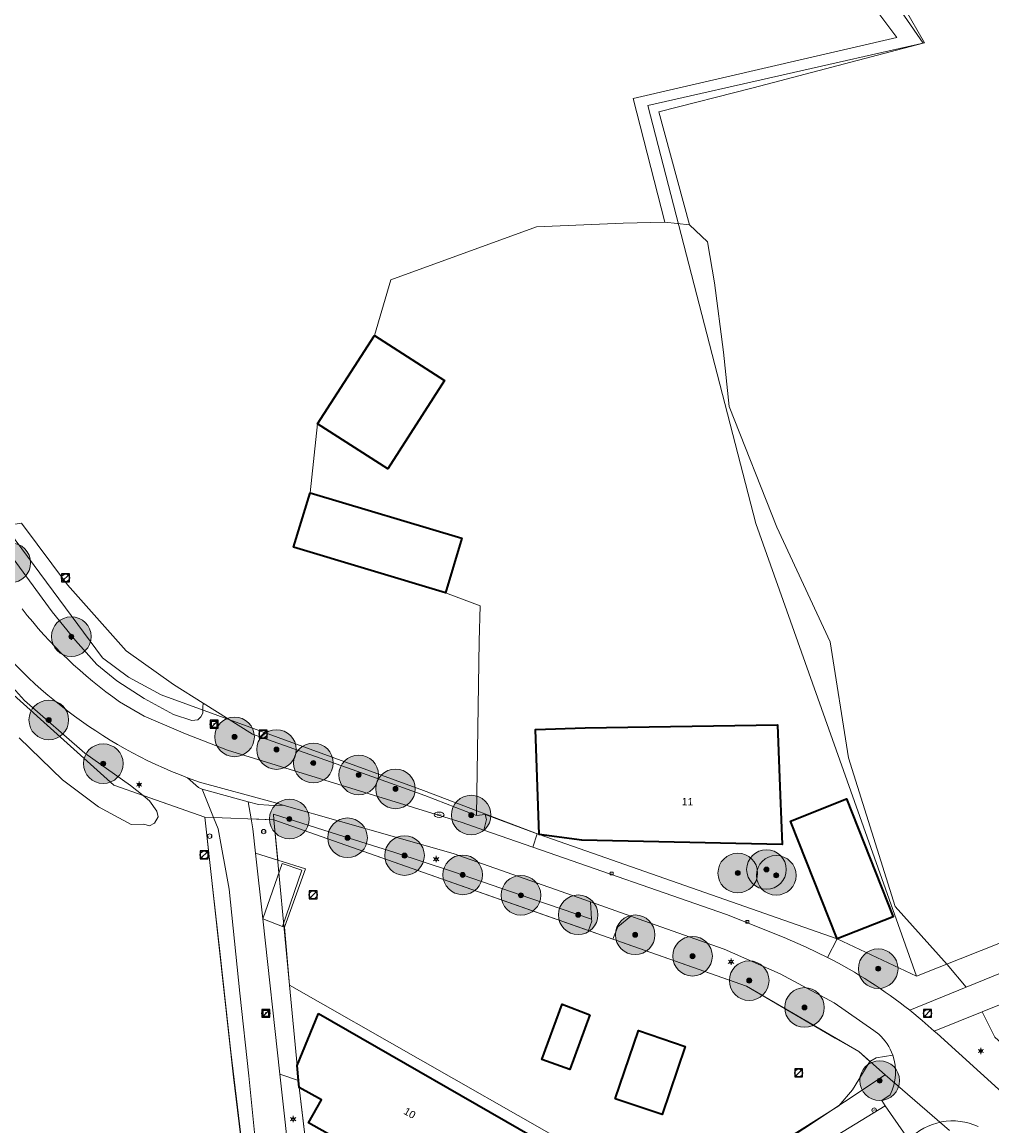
# Model space of a CAD drawing. Header units: metres. Extents: x 163628 to 167676, y 402708 to 405373.
# Tile 85 of 256: x 164840 to 164938, y 403459 to 403570. Entities that reach past the tile are written whole.
import ezdxf
from ezdxf.enums import TextEntityAlignment as Align

# ---------------------------------------------------------------- set-up
doc = ezdxf.new("R2010")
doc.units = ezdxf.units.M
doc.layers.get('0').update_dxf_attribs({"lineweight": 25})
doc.layers.add('X-CA190022.004-UO-ARC_Arcering$0$N-GV-GR-GRAS-A-200 GRASMENGSEL M1', color=62, linetype='Continuous', lineweight=18, transparency=0.5)
for name, color, linetype, lineweight in [('X-CA190022.004-UO-BGT_Ondergrond$0$GE_201_SHDHek_Lijn_GEM', 253, 'X-CA190022.004-UO-BGT_Ondergrond$0$Hekwerk', 9), ('X-CA190022.004-UO-BGT_Ondergrond$0$GE_203_VGOHaag_Lijn_GEM', 253, 'X-CA190022.004-UO-BGT_Ondergrond$0$Heg', 9), ('X-CA190022.004-UO-BGT_Ondergrond$0$GE_314_WGDRijbaanLokaleweg_Vlak_GEM', 253, 'Continuous', 9), ('X-CA190022.004-UO-BGT_Ondergrond$0$GE_316_WGDFietspad_Vlak_GEM', 253, 'Continuous', 9), ('X-CA190022.004-UO-BGT_Ondergrond$0$GE_322_WGDInrit_Vlak_GEM', 253, 'Continuous', 9), ('X-CA190022.004-UO-BGT_Ondergrond$0$GE_363_OWGBerm_openverharding_Vlak_GEM', 253, 'Continuous', 9), ('X-CA190022.004-UO-BGT_Ondergrond$0$GE_364_OWGBerm_halfverhard_Vlak_GEM', 253, 'Continuous', 9), ('X-CA190022.004-UO-BGT_Ondergrond$0$GE_367_OWGBerm_groenvoorziening_grasenk_GEM', 253, 'Continuous', 9), ('X-CA190022.004-UO-BGT_Ondergrond$0$GE_401_OTDErf_Vlak_GEM', 253, 'Continuous', 9), ('X-CA190022.004-UO-BGT_Ondergrond$0$GE_4502_GBKN_Huisnummer_Lijn_GEM', 7, 'Continuous', 9), ('X-CA190022.004-UO-BGT_Ondergrond$0$GE_457_BTDHoutwal_Vlak_GEM', 253, 'Continuous', 9), ('X-CA190022.004-UO-BGT_Ondergrond$0$GE_476_BTDGraslandagrarisch_Vlak_GEM', 253, 'Continuous', 9), ('X-CA190022.004-UO-BGT_Ondergrond$0$GE_477_BTDGroenvoorziening_Vlak_GEM', 253, 'Continuous', 9), ('X-CA190022.004-UO-BGT_Ondergrond$0$GE_491_VGOHaag_Inrichtend_Vlak_GEM', 253, 'Continuous', 9), ('X-CA190022.004-UO-BGT_Ondergrond$0$GE_523_WTDGreppel_drogesloot_Vlak_GEM', 253, 'Continuous', 9), ('X-CA190022.004-UO-BGT_Ondergrond$0$GE_601_PNDgrondvlakpand_Vlak_MV_GEM', 34, 'Continuous', 35), ('X-CA190022.004-UO-BGT_Ondergrond$0$GE_814_BRDVerkeersbord_Punt_GEM', 253, 'Continuous', 9), ('X-CA190022.004-UO-BGT_Ondergrond$0$GE_861_PALLichtmast_Punt_GEM', 253, 'Continuous', 9), ('X-CA190022.004-UO-BGT_Ondergrond$0$GE_882_PutBrandkraan_Punt_GEM', 253, 'Continuous', 9), ('X-CA190022.004-UO-BGT_Ondergrond$0$GE_885_PutInspectieofRioolput_Punt_GEM', 253, 'Continuous', 9), ('X-CA190022.004-UO-BGT_Ondergrond$0$GE_886_PutKolk_Punt_GEM', 253, 'Continuous', 9), ('X-CA190022.004-UO-BGT_Ondergrond$0$N-WE-RI-PUT_INSPECTIE-S', 253, 'Continuous', 9), ('X-CA190022.004-UO-DWM_Beplanting$0$B-WE-GR-BOOM-S AFKOMSTIG UIT BGT', 252, 'Continuous', 0), ('X-CA190022.004-UO-KAD_Percelen$0$B-WE-KG-GRENS_PERCEEL-GV', 150, 'Continuous', 9), ('X-CA190022.004-UO-WHM_Riolering gemeente_NLCS$0$B-WE-RI-PUT-S', 214, 'Continuous', 15)]:
    doc.layers.add(name, color=color, linetype=linetype, lineweight=lineweight)
doc.layers.add('X-CA190022.004-UO-DWM_Beplanting$0$B-WE-GR-BOOM-S AFKOMSTIG UIT BOMENBESTAND GEMEENTE', color=252, linetype='Continuous')
doc.layers.add('X-CA190022.004-UO-DWM_Beplanting$0$N-GV-GR-GRAS-A-200', color=7, linetype='Continuous')
doc.styles.add('X-CA190022.004-UO-BGT_Ondergrond$0$BGT_NAR', font='arial.ttf', dxfattribs={"height": 1})
doc.styles.add('X-CA190022.004-UO-BGT_Ondergrond$0$NLCS-ISO', font='NLCS-ISO.ttf')
doc.linetypes.add('X-CA190022.004-UO-BGT_Ondergrond$0$Heg', pattern='A,5,-1.5,[2,dgnlstyle-meierijstad.shx,S=0.007937,R=45,X=0,Y=0],-1.5', length=8)
doc.linetypes.add('X-CA190022.004-UO-BGT_Ondergrond$0$Hekwerk', pattern='A,5,-1.5,[2,dgnlstyle-Veghel.shx,S=0.007937,R=0,X=0,Y=0],-1.5', length=8)

# ---------------------------------------------------------------- blocks, each defined once
blk = doc.blocks.new('X-CA190022.004-UO-BGT_Ondergrond$0$SRI-KOLK-SO')
at = {"color": 0, "linetype": 'ByBlock', "lineweight": 18}
blk.add_lwpolyline([(-1.125, -1.125), (1.125, -1.125), (1.125, 1.125), (-1.125, 1.125)], close=True, dxfattribs=at)
at = {"color": 0, "linetype": 'ByBlock', "lineweight": 18, "style": 'X-CA190022.004-UO-BGT_Ondergrond$0$NLCS-ISO'}
blk.add_text('k', height=1.5, dxfattribs=at).set_placement((0, 0), align=Align.MIDDLE_CENTER)
blk = doc.blocks.new('X-CA190022.004-UO-BGT_Ondergrond$0$IMGEOKolk')
at = {"xscale": 5, "yscale": 5, "zscale": 5}
blk.add_blockref('X-CA190022.004-UO-BGT_Ondergrond$0$SRI-KOLK-SO', (0, 0), dxfattribs=at)
blk = doc.blocks.new('X-CA190022.004-UO-BGT_Ondergrond$0$SKL-WATER_BRANDKRAAN_BRANDPUT-SO')
at = {"color": 0, "linetype": 'ByBlock', "lineweight": 18}
blk.add_ellipse((0, 0), major_axis=(2.5, 0), ratio=0.54, dxfattribs=at)
at = {"color": 0, "linetype": 'ByBlock', "lineweight": 18, "style": 'X-CA190022.004-UO-BGT_Ondergrond$0$NLCS-ISO'}
blk.add_text('bk', height=1.5, dxfattribs=at).set_placement((0.16, 0), align=Align.MIDDLE_CENTER)
blk = doc.blocks.new('X-CA190022.004-UO-BGT_Ondergrond$0$IMGEOBrandkraanput')
at = {"xscale": 5, "yscale": 5, "zscale": 5}
blk.add_blockref('X-CA190022.004-UO-BGT_Ondergrond$0$SKL-WATER_BRANDKRAAN_BRANDPUT-SO', (0, 0), dxfattribs=at)
blk = doc.blocks.new('X-CA190022.004-UO-BGT_Ondergrond$0$SIE-WEG_PAAL_VERKEERSBORD-SO')
at = {"linetype": 'ByBlock', "lineweight": 18}
blk.add_circle((0, 0), 1.5, dxfattribs=at)
at = {"linetype": 'ByBlock', "lineweight": 18, "style": 'X-CA190022.004-UO-BGT_Ondergrond$0$NLCS-ISO'}
blk.add_text('vb', height=1.5, dxfattribs=at).set_placement((0, 0.13), align=Align.MIDDLE_CENTER)
blk = doc.blocks.new('X-CA190022.004-UO-BGT_Ondergrond$0$IMGEOVerkeersbord')
at = {"xscale": 5, "yscale": 5, "zscale": 5}
blk.add_blockref('X-CA190022.004-UO-BGT_Ondergrond$0$SIE-WEG_PAAL_VERKEERSBORD-SO', (0, 0), dxfattribs=at)
blk = doc.blocks.new('X-CA190022.004-UO-BGT_Ondergrond$0$SRI-PUT_INSPECTIEPUT_RIOOLPUT-SO')
at = {"color": 0, "linetype": 'ByBlock', "lineweight": 18}
blk.add_lwpolyline([(-1.12, -1.12), (1.12, -1.12), (1.12, 1.12), (-1.12, 1.12)], close=True, dxfattribs=at)
at = {"color": 0, "linetype": 'ByBlock', "lineweight": 18, "style": 'X-CA190022.004-UO-BGT_Ondergrond$0$NLCS-ISO'}
blk.add_text('r', height=1.5, dxfattribs=at).set_placement((0, 0.28), align=Align.MIDDLE_CENTER)
blk = doc.blocks.new('X-CA190022.004-UO-BGT_Ondergrond$0$IMGEOInspectierioolput')
at = {"layer": 'X-CA190022.004-UO-BGT_Ondergrond$0$N-WE-RI-PUT_INSPECTIE-S', "xscale": 10, "yscale": 10, "zscale": 10}
blk.add_blockref('X-CA190022.004-UO-BGT_Ondergrond$0$SRI-PUT_INSPECTIEPUT_RIOOLPUT-SO', (0, 0), dxfattribs=at)
blk = doc.blocks.new('X-CA190022.004-UO-BGT_Ondergrond$0$N-SIE-WEG_LICHTMAST-SO')
h = blk.add_hatch(color=256)
h.paths.add_polyline_path([(1.16, 0.5, 0.658505), (-1.16, 0.5)])
h.paths.add_polyline_path([(-1.16, -0.5, 0.658505), (1.16, -0.5)])
at = {"flags": 128}
for points in [[(-2.19, 1.27), (-1.1, 0.63)], [(-1.16, 0.5), (1.16, 0.5)], [(0, 1.27), (0, 2.53)], [(1.1, 0.63), (2.19, 1.27)], [(-2.19, -1.27), (-1.1, -0.63)], [(-1.16, -0.5), (1.16, -0.5)], [(0, -1.27), (0, -2.53)], [(2.19, -1.27), (1.1, -0.63)]]:
    blk.add_lwpolyline(points, dxfattribs=at)
at = {"ltscale": 0.5}
blk.add_circle((0, 0), 1.27, dxfattribs=at)
at = {"style": 'X-CA190022.004-UO-BGT_Ondergrond$0$NLCS-ISO'}
blk.add_attdef('TYPE', text='', height=1.8, dxfattribs=at).set_placement((0, 2.53), align=Align.BOTTOM_CENTER)
blk = doc.blocks.new('X-CA190022.004-UO-BGT_Ondergrond$0$IMGEOLichtmastpaal')
at = {"xscale": 5, "yscale": 5, "zscale": 5}
blk.add_blockref('X-CA190022.004-UO-BGT_Ondergrond$0$N-SIE-WEG_LICHTMAST-SO', (0, 6.4), dxfattribs=at)
blk = doc.blocks.new('X-CA190022.004-UO-WHM_Riolering gemeente_NLCS$0$B-SRI-PUT_BETON-SO')
blk.add_line((-1.41, -1.41), (1.41, 1.41))
at = {"lineweight": -3, "flags": 128}
blk.add_lwpolyline([(2, -2), (2, 2), (-2, 2), (-2, -2)], close=True, dxfattribs=at)
at = {"lineweight": -3}
blk.add_circle((0, 0), 2, dxfattribs=at)
blk = doc.blocks.new('X-CA190022.004-UO-DWM_Beplanting$0$SGR-BOOM_01-SO')
at = {"linetype": 'ByBlock', "lineweight": 18}
h = blk.add_hatch(color=0, dxfattribs=at)
h.dxf.hatch_style = 1
edge = h.paths.add_edge_path()
edge.add_arc((0, 0), 0.25, 0, 360)
at = {"color": 0, "linetype": 'ByBlock', "lineweight": 18}
for radius in [2, 0.25]:
    blk.add_circle((0, 0), radius, dxfattribs=at)
blk = doc.blocks.new('X-CA190022.004-UO-DWM_Beplanting$0$IMGEOBoom')
at = {"transparency": 33554457}
h = blk.add_hatch(color=256, dxfattribs=at)
h.dxf.hatch_style = 1
edge = h.paths.add_edge_path()
edge.add_arc((0, 0), 100, 0, 360)
edge = h.paths.add_edge_path(flags=17)
edge.add_arc((0, 0), 12.5, 0, 360)
h = blk.add_hatch()
h.set_pattern_fill('ANGLE', color=256)
h.set_pattern_definition([(0, (0, 0), (0, 6.985), [5.08, -1.905]), (90, (0, 0), (-6.985, 4e-16), [5.08, -1.905])])
edge = h.paths.add_edge_path(flags=17)
edge.add_arc((0, 0), 12.5, 0, 360)
at = {"layer": 'X-CA190022.004-UO-DWM_Beplanting$0$N-GV-GR-GRAS-A-200'}
h = blk.add_hatch(color=256, dxfattribs=at)
h.dxf.hatch_style = 1
edge = h.paths.add_edge_path(flags=17)
edge.add_arc((0, 0), 12.5, 0, 360)
at = {"xscale": 50, "yscale": 50, "zscale": 50}
blk.add_blockref('X-CA190022.004-UO-DWM_Beplanting$0$SGR-BOOM_01-SO', (0, 0), dxfattribs=at)

msp = doc.modelspace()

# ---------------------------------------------------------------- hatches: boundary and pattern name
at = {"layer": 'X-CA190022.004-UO-ARC_Arcering$0$N-GV-GR-GRAS-A-200 GRASMENGSEL M1'}
h = msp.add_hatch(dxfattribs=at)
h.set_pattern_fill('AGR-GRAS_02-SO', color=256, scale=0.1, pattern_type=2)
h.set_pattern_definition([(0, (0, 0), (1, 1), [0.25, -0.75]), (0, (0.55, 0.6), (1, 1), [0.25, -0.75]), (90, (0.1, 0.35), (-1, 1), [0.25, -0.75]), (90, (0.5, 0.7), (-1, 1), [0.25, -0.75]), (45, (0.2, 0.7), (0, 1), [0.25, -1.164213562]), (135, (0.55, 0), (-1, 0), [0.25, -1.164213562]), (26.5650512, (0.25, 0.3), (1, 4e-10), [0.25, -1.986067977]), (26.5650512, (0.7, 0.8), (1, 4e-10), [0.25, -1.986067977]), (63.43494882, (0.7, 0), (5e-11, 1), [0.25, -1.986067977]), (63.43494882, (0.25, 0.45), (5e-11, 1), [0.25, -1.986067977]), (63.43494882, (0.6, 0.2), (5e-11, 1), [0.25, -1.986067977]), (116.5650512, (0, 0.55), (-4e-10, 1), [0.25, -1.986067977]), (153.43494882, (0.2, 0.15), (-1, 5e-11), [0.25, -1.986067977])])
h.paths.add_polyline_path([(165052.178, 403690.365), (165120.562, 403723.337), (165177.912, 403750.66, -0.0276279), (165180.67, 403751.792), (165185.737, 403753.551), (165185.423, 403754.457), (165180.178, 403753.209, 0.0276279), (165177.266, 403752.014), (165119.914, 403724.69), (165051.526, 403691.716), (164927.835, 403632.076), (164894.694, 403616.096), (164821.894, 403580.995, 0.1361887), (164810.434, 403570.944, -0.0435167), (164808.123, 403568.009), (164809.216, 403566.982, 0.0435167), (164811.688, 403570.122, -0.1361887), (164822.545, 403579.644), (164895.346, 403614.745), (164928.487, 403630.725)])

# ---------------------------------------------------------------- linework, layer by layer
at = {"layer": 'X-CA190022.004-UO-BGT_Ondergrond$0$GE_201_SHDHek_Lijn_GEM'}
for p, q in [((164844.213, 403513.292), (164839.557, 403519.494)), ((164850.127, 403506.624), (164844.213, 403513.292)), ((164854.889, 403503.211), (164850.127, 403506.624)), ((164857.876, 403501.339), (164854.889, 403503.211)), ((164862.867, 403498.211), (164857.876, 403501.339)), ((164862.867, 403498.211), (164875.49, 403493.73)), ((164875.49, 403493.73), (164880.259, 403492.023)), ((164880.259, 403492.023), (164885.472, 403489.976))]:
    msp.add_line(p, q, dxfattribs=at)
at = {"layer": 'X-CA190022.004-UO-BGT_Ondergrond$0$GE_203_VGOHaag_Lijn_GEM'}
for p, q in [((164885.753, 403507.603), (164885.472, 403489.976)), ((164865.033, 403489.542), (164864.977, 403490.129)), ((164864.977, 403490.129), (164871.434, 403488.077)), ((164865.033, 403489.542), (164864.977, 403490.129)), ((164864.977, 403490.129), (164871.434, 403488.077)), ((164871.434, 403488.077), (164877.253, 403486.246)), ((164871.434, 403488.077), (164877.253, 403486.246)), ((164877.253, 403486.246), (164883.051, 403484.338)), ((164877.253, 403486.246), (164883.051, 403484.338)), ((164883.051, 403484.338), (164890.961, 403481.595)), ((164883.051, 403484.338), (164890.961, 403481.595)), ((164890.961, 403481.595), (164897.104, 403479.51)), ((164890.961, 403481.595), (164897.104, 403479.51)), ((164923.442, 403462.283), (164922.05, 403460.69)), ((164922.05, 403460.69), (164901.016, 403447.491))]:
    msp.add_line(p, q, dxfattribs=at)
at = {"layer": 'X-CA190022.004-UO-BGT_Ondergrond$0$GE_314_WGDRijbaanLokaleweg_Vlak_GEM', "flags": 128}
for points in [[(164987.254, 403490.483), (164936.523, 403470.173), (164931.67, 403468.23), (164930.468, 403469.305), (164929.218, 403470.324), (164934.918, 403472.65), (164986.179, 403493.565), (164995.617, 403497.416), (165006.079, 403501.684), (165007.2, 403498.468), (164987.254, 403490.483)], [(164849.45, 403501.48), (164851.936, 403500.024), (164856.119, 403498.253), (164860.35, 403496.6), (164884.04, 403489.29), (164886.233, 403488.525), (164891.154, 403486.808), (164910.72, 403479.98), (164916.523, 403477.659), (164918.743, 403476.711), (164920.915, 403475.659)], [(164857.52, 403493.35), (164864.96, 403491.33), (164866.075, 403491.013), (164864.505, 403491.026), (164863.464, 403491.106), (164862.425, 403491.384), (164857.796, 403492.658), (164857.424, 403492.813), (164856.308, 403493.795), (164857.52, 403493.35)], [(164926.095, 403467.899), (164925.6, 403468.29), (164921.589, 403471.078), (164916.13, 403474), (164910.48, 403476.49), (164901.8, 403479.56), (164901.063, 403479.821), (164896.994, 403481.26), (164883.11, 403486.17), (164866.075, 403491.013), (164864.96, 403491.33), (164857.52, 403493.35), (164856.308, 403493.795)], [(164869.825, 403427.584), (164865.083, 403427.02), (164865.527, 403427.87), (164865.922, 403428.627), (164864.796, 403438.978), (164864.735, 403439.533), (164863.473, 403453.96), (164862.494, 403463.715), (164861.594, 403472.05), (164860.502, 403482.569), (164859.39, 403488.66), (164858.936, 403489.798), (164857.796, 403492.658), (164862.425, 403491.384), (164862.732, 403489.638), (164862.91, 403488.63), (164863.18, 403486.203), (164863.92, 403479.557), (164865.637, 403463.889)], [(164929.218, 403470.324), (164930.468, 403469.305), (164931.67, 403468.23)], [(164931.67, 403468.23), (164931.97, 403467.99), (164949.86, 403451.75), (165026.383, 403378.875), (165023.603, 403375.954), (165021.956, 403377.521), (165016.529, 403382.683), (164996.875, 403401.378), (164990.601, 403407.345), (164974.045, 403423.092), (164968.588, 403428.283), (164945.057, 403450.665), (164941.078, 403454.449), (164940.275, 403455.206), (164937.868, 403457.378), (164937.433, 403457.771)], [(164865.637, 403463.889), (164866.77, 403453.551), (164867.463, 403447.222), (164868.065, 403441.731), (164868.561, 403437.208), (164869.471, 403428.899), (164869.528, 403428.379)], [(164929.125, 403457.253), (164928.581, 403458.021), (164926.723, 403460.667), (164926.398, 403461.23), (164927.236, 403461.79)]]:
    msp.add_lwpolyline(points, dxfattribs=at)
at = {"layer": 'X-CA190022.004-UO-BGT_Ondergrond$0$GE_314_WGDRijbaanLokaleweg_Vlak_GEM'}
for centre, radius, start, end in [((164875.658, 403538.826), 45.624, 217.80859, 234.94013), ((164922.643, 403464.067), 5.157, 19.69376, 47.98893), ((164922.689, 403464.104), 5.102, 333.02754, 19.47692), ((164933.557, 403453.042), 6.114, 65.07045, 136.46584)]:
    msp.add_arc(centre, radius, start, end, dxfattribs=at)
at = {"layer": 'X-CA190022.004-UO-BGT_Ondergrond$0$GE_314_WGDRijbaanLokaleweg_Vlak_GEM', "extrusion": (0, 0, -1)}
for centre, radius, start, end in [((-164873.433, 403538.775), 48.129, 290.84303, 323.88964), ((-164897.396, 403429.927), 51.426, 117.21594, 128.2287)]:
    msp.add_arc(centre, radius, start, end, dxfattribs=at)
at = {"layer": 'X-CA190022.004-UO-BGT_Ondergrond$0$GE_316_WGDFietspad_Vlak_GEM', "flags": 128}
msp.add_lwpolyline([(164893.917, 403440.598), (164903.114, 403446.224), (164926.723, 403460.667), (164928.581, 403458.021)], dxfattribs=at)
at = {"layer": 'X-CA190022.004-UO-BGT_Ondergrond$0$GE_322_WGDInrit_Vlak_GEM', "flags": 128}
for points in [[(164886.356, 403490.097), (164891.617, 403488.132), (164891.154, 403486.808), (164886.233, 403488.525), (164886.482, 403489.587), (164886.356, 403490.097)], [(164865.417, 403485.488), (164868.22, 403484.592), (164866.102, 403478.713), (164865.898, 403478.792), (164867.848, 403484.455), (164865.862, 403485.139), (164863.92, 403479.557), (164863.18, 403486.203), (164865.417, 403485.488)], [(164867.848, 403484.455), (164865.898, 403478.792), (164863.92, 403479.557), (164865.862, 403485.139), (164867.848, 403484.455)], [(164901.063, 403479.821), (164899.744, 403478.738), (164899.256, 403477.5), (164896.779, 403478.393), (164897.115, 403479.326), (164897.104, 403479.51), (164896.994, 403481.26), (164901.063, 403479.821)]]:
    msp.add_lwpolyline(points, dxfattribs=at)
at = {"layer": 'X-CA190022.004-UO-BGT_Ondergrond$0$GE_363_OWGBerm_openverharding_Vlak_GEM', "flags": 128}
for points in [[(164891.81, 403488.06), (164921.88, 403477.54), (164920.915, 403475.659), (164918.743, 403476.711), (164916.523, 403477.659), (164910.72, 403479.98), (164891.154, 403486.808), (164891.617, 403488.132), (164891.81, 403488.06)], [(164867.57, 403462.53), (164868.381, 403455.779), (164867.065, 403453.459), (164866.77, 403453.551), (164865.637, 403463.889), (164867.508, 403463.249), (164867.57, 403462.53)]]:
    msp.add_lwpolyline(points, dxfattribs=at)
at = {"layer": 'X-CA190022.004-UO-BGT_Ondergrond$0$GE_364_OWGBerm_halfverhard_Vlak_GEM', "flags": 128}
for points in [[(164866.075, 403491.013), (164883.11, 403486.17), (164896.994, 403481.26), (164897.104, 403479.51), (164890.961, 403481.595), (164883.051, 403484.338), (164877.253, 403486.246), (164871.434, 403488.077), (164864.977, 403490.129), (164865.033, 403489.542), (164862.732, 403489.638), (164862.425, 403491.384), (164863.464, 403491.106), (164864.505, 403491.026), (164866.075, 403491.013)], [(164865.033, 403489.542), (164865.417, 403485.488), (164863.18, 403486.203), (164862.91, 403488.63), (164862.732, 403489.638), (164865.033, 403489.542)]]:
    msp.add_lwpolyline(points, dxfattribs=at)
at = {"layer": 'X-CA190022.004-UO-BGT_Ondergrond$0$GE_367_OWGBerm_groenvoorziening_grasenk_GEM', "flags": 128}
for points in [[(164837.422, 403517.683), (164842.663, 403510.552), (164845.003, 403507.652), (164847.145, 403505.243), (164849.179, 403503.581), (164851.94, 403501.79), (164854.885, 403500.198), (164856.74, 403499.574), (164857.341, 403499.645), (164857.651, 403499.954), (164857.87, 403500.317), (164857.872, 403500.936), (164857.876, 403501.339), (164862.867, 403498.211), (164875.49, 403493.73), (164880.259, 403492.023), (164885.472, 403489.976), (164886.356, 403490.097), (164886.482, 403489.587), (164886.233, 403488.525), (164884.04, 403489.29), (164860.35, 403496.6), (164856.119, 403498.253), (164851.936, 403500.024), (164849.45, 403501.48)], [(164856.308, 403493.795), (164857.424, 403492.813), (164857.796, 403492.658), (164858.936, 403489.798), (164858.048, 403489.835), (164851.832, 403492), (164850.551, 403493.02), (164845.955, 403496.291), (164839.854, 403501.586), (164835.589, 403506.33)], [(164859.39, 403488.66), (164860.502, 403482.569), (164861.594, 403472.05), (164862.494, 403463.715), (164863.473, 403453.96), (164864.735, 403439.533), (164864.796, 403438.978), (164863.804, 403440.157), (164863.666, 403441.296), (164862.249, 403453.006), (164860.686, 403466.129), (164859.593, 403475.949), (164858.863, 403482.515), (164858.048, 403489.835), (164858.936, 403489.798), (164859.39, 403488.66)], [(164866.612, 403472.854), (164867.38, 403464.74), (164867.508, 403463.249), (164865.637, 403463.889), (164863.92, 403479.557), (164865.898, 403478.792), (164866.102, 403478.713), (164866.612, 403472.854)], [(164927.499, 403465.805), (164925.819, 403465.518), (164925.189, 403465.167), (164924.085, 403466.159), (164921.671, 403467.512), (164912.727, 403472.756), (164899.56, 403477.39), (164899.256, 403477.5), (164899.744, 403478.738), (164901.063, 403479.821), (164901.8, 403479.56)], [(164901.8, 403479.56), (164910.48, 403476.49), (164916.13, 403474), (164921.589, 403471.078), (164925.6, 403468.29), (164926.095, 403467.899)], [(164949.86, 403451.75), (164931.97, 403467.99), (164931.67, 403468.23), (164936.523, 403470.173), (164937.813, 403467.612), (164969.732, 403438.585)], [(164926.723, 403460.667), (164903.114, 403446.224), (164901.625, 403447.123), (164901.016, 403447.491), (164922.05, 403460.69), (164923.442, 403462.283), (164925.189, 403465.167), (164925.819, 403465.518), (164927.499, 403465.805)], [(164927.236, 403461.79), (164926.398, 403461.23), (164926.723, 403460.667)]]:
    msp.add_lwpolyline(points, dxfattribs=at)
at = {"layer": 'X-CA190022.004-UO-BGT_Ondergrond$0$GE_367_OWGBerm_groenvoorziening_grasenk_GEM', "extrusion": (0, 0, -1)}
for centre, radius, start, end in [((-164875.658, 403538.826), 45.624, 305.05987, 322.19141), ((-164922.643, 403464.067), 5.157, 132.01107, 160.30624), ((-164922.689, 403464.104), 5.102, 160.52308, 206.97246), ((-164933.557, 403453.042), 6.114, 43.53416, 114.92955)]:
    msp.add_arc(centre, radius, start, end, dxfattribs=at)
at = {"layer": 'X-CA190022.004-UO-BGT_Ondergrond$0$GE_367_OWGBerm_groenvoorziening_grasenk_GEM'}
msp.add_arc((164873.433, 403538.775), 48.129, 216.11036, 249.15697, dxfattribs=at)
at = {"layer": 'X-CA190022.004-UO-BGT_Ondergrond$0$GE_401_OTDErf_Vlak_GEM', "flags": 128}
for points in [[(164920.915, 403475.659), (164921.88, 403477.54), (164891.81, 403488.06), (164891.617, 403488.132), (164886.356, 403490.097), (164885.472, 403489.976), (164885.753, 403507.603), (164885.854, 403511.176), (164882.36, 403512.47), (164884.01, 403517.98), (164868.69, 403522.58), (164869.445, 403529.519), (164876.522, 403524.975), (164882.255, 403533.901), (164875.177, 403538.446), (164876.838, 403544.078), (164891.543, 403549.408), (164900.274, 403549.805), (164904.503, 403549.906), (164906.965, 403549.622), (164908.801, 403547.901), (164909.489, 403543.772), (164910.407, 403536.775), (164910.98, 403531.269), (164915.798, 403519.11), (164921.189, 403507.524)], [(164921.189, 403507.524), (164923.024, 403495.824), (164927.727, 403480.797), (164933.004, 403474.947), (164934.918, 403472.65), (164929.218, 403470.324)], [(164891.81, 403488.06), (164891.45, 403498.69), (164896.45, 403498.85), (164915.876, 403499.151), (164916.142, 403492.056), (164916.33, 403487.06), (164896.1, 403487.49), (164891.81, 403488.06)], [(164839.324, 403497.819), (164843.689, 403493.586), (164847.328, 403490.874), (164850.635, 403489.088), (164851.906, 403489.103), (164852.488, 403488.938), (164852.962, 403489.209), (164853.346, 403489.845), (164853.202, 403490.428), (164852.477, 403491.486), (164851.832, 403492), (164858.048, 403489.835), (164858.863, 403482.515), (164859.593, 403475.949), (164860.686, 403466.129), (164862.249, 403453.006)], [(164921.88, 403477.54), (164917.17, 403489.43), (164922.83, 403491.66), (164927.53, 403479.77), (164921.88, 403477.54)], [(164892.71, 403456.68), (164869.52, 403470.01), (164867.38, 403464.74), (164866.612, 403472.854), (164866.102, 403478.713), (164868.22, 403484.592), (164865.417, 403485.488), (164865.033, 403489.542), (164880.806, 403483.99), (164896.779, 403478.393), (164899.256, 403477.5), (164899.56, 403477.39), (164912.727, 403472.756), (164921.671, 403467.512), (164924.085, 403466.159), (164925.189, 403465.167), (164923.442, 403462.283)], [(164896.92, 403469.87), (164894.91, 403464.34), (164892.09, 403465.37), (164894.13, 403470.95), (164896.92, 403469.87)], [(164899.47, 403461.4), (164901.82, 403468.29), (164906.56, 403466.67), (164904.22, 403459.8), (164899.47, 403461.4)], [(164868.381, 403455.779), (164867.57, 403462.53), (164869.85, 403461.29), (164868.52, 403458.95), (164884.33, 403450.09)], [(164923.442, 403462.283), (164922.05, 403460.69), (164901.016, 403447.491)]]:
    msp.add_lwpolyline(points, dxfattribs=at)
at = {"layer": 'X-CA190022.004-UO-BGT_Ondergrond$0$GE_401_OTDErf_Vlak_GEM'}
msp.add_arc((164897.396, 403429.927), 51.426, 51.7713, 62.78406, dxfattribs=at)
at = {"layer": 'X-CA190022.004-UO-BGT_Ondergrond$0$GE_457_BTDHoutwal_Vlak_GEM', "flags": 128}
msp.add_lwpolyline([(164900.508, 403610.843), (164900.949, 403610.211), (164906.785, 403601.862), (164911.612, 403595.006), (164927.087, 403573.025), (164930.559, 403567.954), (164913.414, 403563.445), (164903.889, 403561.032), (164906.965, 403549.622), (164904.503, 403549.906), (164901.285, 403562.366), (164927.892, 403568.525), (164926.203, 403570.84), (164898.003, 403609.583), (164900.508, 403610.843)], dxfattribs=at)
at = {"layer": 'X-CA190022.004-UO-BGT_Ondergrond$0$GE_476_BTDGraslandagrarisch_Vlak_GEM', "flags": 128}
for points in [[(164986.179, 403493.565), (164934.918, 403472.65), (164933.004, 403474.947), (164927.727, 403480.797), (164923.024, 403495.824), (164921.189, 403507.524), (164915.798, 403519.11), (164910.98, 403531.269), (164910.407, 403536.775), (164909.489, 403543.772), (164908.801, 403547.901), (164906.965, 403549.622), (164903.889, 403561.032), (164913.414, 403563.445), (164930.559, 403567.954), (164927.087, 403573.025), (164956.907, 403597.073)], [(164926.203, 403570.84), (164927.892, 403568.525), (164901.285, 403562.366)], [(164901.285, 403562.366), (164904.503, 403549.906), (164900.274, 403549.805), (164891.543, 403549.408), (164876.838, 403544.078), (164875.177, 403538.446), (164869.445, 403529.519), (164868.69, 403522.58), (164867.02, 403517.08), (164882.36, 403512.47), (164885.854, 403511.176), (164885.753, 403507.603), (164885.472, 403489.976), (164880.259, 403492.023), (164875.49, 403493.73), (164862.867, 403498.211), (164857.876, 403501.339), (164854.889, 403503.211), (164850.127, 403506.624), (164844.213, 403513.292), (164839.557, 403519.494)], [(165013.332, 403499.956), (165030.959, 403452.747), (165023.079, 403449.483), (165008.747, 403442.968), (164979.896, 403430.855), (164977.861, 403430.461), (164969.732, 403438.585), (164937.813, 403467.612), (164936.523, 403470.173), (164987.254, 403490.483), (165007.2, 403498.468), (165007.367, 403497.99), (165008.172, 403498.022), (165013.332, 403499.956)]]:
    msp.add_lwpolyline(points, dxfattribs=at)
at = {"layer": 'X-CA190022.004-UO-BGT_Ondergrond$0$GE_477_BTDGroenvoorziening_Vlak_GEM', "flags": 128}
msp.add_lwpolyline([(164877.253, 403486.246), (164883.051, 403484.338), (164890.961, 403481.595), (164897.104, 403479.51), (164897.115, 403479.326), (164896.779, 403478.393), (164880.806, 403483.99), (164865.033, 403489.542), (164864.977, 403490.129), (164871.434, 403488.077), (164877.253, 403486.246)], dxfattribs=at)
at = {"layer": 'X-CA190022.004-UO-BGT_Ondergrond$0$GE_491_VGOHaag_Inrichtend_Vlak_GEM', "flags": 128}
msp.add_lwpolyline([(164865.033, 403489.542), (164864.977, 403490.129), (164871.434, 403488.077), (164877.253, 403486.246), (164883.051, 403484.338), (164890.961, 403481.595), (164897.104, 403479.51), (164897.115, 403479.326), (164896.779, 403478.393), (164880.806, 403483.99), (164865.033, 403489.542)], dxfattribs=at)
at = {"layer": 'X-CA190022.004-UO-BGT_Ondergrond$0$GE_523_WTDGreppel_drogesloot_Vlak_GEM', "flags": 128}
for points in [[(164839.557, 403519.494), (164844.213, 403513.292), (164850.127, 403506.624), (164854.889, 403503.211), (164857.876, 403501.339), (164857.872, 403500.936), (164857.87, 403500.317), (164857.651, 403499.954), (164857.341, 403499.645), (164856.74, 403499.574), (164854.885, 403500.198), (164851.94, 403501.79), (164849.179, 403503.581), (164847.145, 403505.243), (164845.003, 403507.652), (164842.663, 403510.552), (164837.422, 403517.683), (164837.242, 403518.103), (164837.297, 403518.503), (164838.027, 403518.992), (164838.889, 403519.401), (164839.557, 403519.494)], [(164835.589, 403506.33), (164839.854, 403501.586), (164845.955, 403496.291), (164850.551, 403493.02), (164851.832, 403492), (164852.477, 403491.486), (164853.202, 403490.428), (164853.346, 403489.845), (164852.962, 403489.209), (164852.488, 403488.938), (164851.906, 403489.103), (164850.635, 403489.088), (164847.328, 403490.874), (164843.689, 403493.586), (164839.324, 403497.819)]]:
    msp.add_lwpolyline(points, dxfattribs=at)
at = {"layer": 'X-CA190022.004-UO-BGT_Ondergrond$0$GE_601_PNDgrondvlakpand_Vlak_MV_GEM', "flags": 128}
for points in [[(164875.177, 403538.446), (164882.255, 403533.901), (164876.522, 403524.975), (164869.445, 403529.519), (164875.177, 403538.446)], [(164868.69, 403522.58), (164884.01, 403517.98), (164882.36, 403512.47), (164867.02, 403517.08), (164868.69, 403522.58)], [(164896.45, 403498.85), (164915.876, 403499.151), (164916.142, 403492.056), (164916.33, 403487.06), (164896.1, 403487.49), (164891.81, 403488.06), (164891.45, 403498.69), (164896.45, 403498.85)], [(164921.88, 403477.54), (164917.17, 403489.43), (164922.83, 403491.66), (164927.53, 403479.77), (164921.88, 403477.54)], [(164896.92, 403469.87), (164894.91, 403464.34), (164892.09, 403465.37), (164894.13, 403470.95), (164896.92, 403469.87)], [(164869.52, 403470.01), (164892.71, 403456.68), (164889.24, 403450.66), (164885.8, 403452.64), (164884.33, 403450.09), (164868.52, 403458.95), (164869.85, 403461.29), (164867.57, 403462.53), (164867.508, 403463.249), (164867.38, 403464.74), (164869.52, 403470.01)], [(164899.47, 403461.4), (164901.82, 403468.29), (164906.56, 403466.67), (164904.22, 403459.8), (164899.47, 403461.4)]]:
    msp.add_lwpolyline(points, dxfattribs=at)
at = {"layer": 'X-CA190022.004-UO-KAD_Percelen$0$B-WE-KG-GRENS_PERCEEL-GV', "flags": 128}
for points in [[(164819.546, 403567.881), (164818.291, 403564.405), (164817.529, 403559.372), (164812.884, 403553.196), (164819.424, 403544.122), (164847.738, 403505.918), (164850.36, 403503.946), (164853.636, 403502.187), (164880.122, 403492.516), (164891.81, 403488.06), (164921.88, 403477.54), (164929.892, 403473.773), (164913.679, 403519.457), (164902.78, 403561.659), (164930.713, 403568.012), (164926.596, 403575.181), (164900.08, 403610.457), (164822.987, 403573.331)], [(164980.253, 403538.935), (164974.103, 403553.839), (164971.563, 403560.24), (164956.674, 403597.762), (164926.596, 403575.181), (164930.713, 403568.012), (164902.78, 403561.659), (164913.679, 403519.457), (164929.892, 403473.773), (164995.489, 403499.804), (164988.445, 403517.858), (164985.048, 403526.866), (164984.835, 403526.786), (164984.326, 403526.583), (164979.514, 403538.624), (164980.053, 403538.839)], [(164866.612, 403472.854), (164906.278, 403450.229), (164914.403, 403455.632), (164926.724, 403463.811), (164924.085, 403466.159), (164912.727, 403472.756), (164865.033, 403489.542)], [(164866.612, 403472.854), (164867.38, 403464.74), (164867.57, 403462.53), (164871.654, 403428.532), (164875.72, 403430.96), (164887.02, 403437.53), (164906.278, 403450.229)]]:
    msp.add_lwpolyline(points, close=True, dxfattribs=at)
for points in [[(164995.489, 403499.804), (164929.892, 403473.773), (164921.88, 403477.54), (164891.81, 403488.06), (164880.122, 403492.516), (164853.636, 403502.187), (164850.36, 403503.946), (164847.738, 403505.918), (164819.424, 403544.122), (164812.884, 403553.196), (164799.538, 403571.715), (164789.551, 403566.923), (164790.783, 403565.26), (164802.649, 403548.73), (164808.436, 403540.853), (164833.316, 403507.004), (164848.867, 403493.07), (164858.048, 403489.835), (164865.033, 403489.542), (164912.727, 403472.756), (164924.085, 403466.159), (164926.724, 403463.811), (164933.216, 403458.195)], [(164864.996, 403430.304), (164860.969, 403463.589), (164858.048, 403489.835), (164848.867, 403493.07), (164833.316, 403507.004), (164808.436, 403540.853), (164802.649, 403548.73), (164793.081, 403543.524), (164789.839, 403542.878), (164787.928, 403542.792), (164774.138, 403545.724), (164771.263, 403545.786), (164766.236, 403544.544), (164758.78, 403541.048), (164619.909, 403474.821)], [(164871.654, 403428.532), (164867.57, 403462.53), (164867.38, 403464.74), (164866.612, 403472.854), (164865.033, 403489.542), (164858.048, 403489.835), (164860.969, 403463.589), (164864.996, 403430.304)], [(164933.216, 403458.195), (164926.724, 403463.811), (164914.403, 403455.632)]]:
    msp.add_lwpolyline(points, dxfattribs=at)

# ---------------------------------------------------------------- block references
at = {"layer": 'X-CA190022.004-UO-BGT_Ondergrond$0$GE_814_BRDVerkeersbord_Punt_GEM', "xscale": 0.03, "yscale": 0.03, "zscale": 0.02}
for p in [(164863.995, 403488.365), (164858.549, 403487.905), (164925.626, 403460.244)]:
    msp.add_blockref('X-CA190022.004-UO-BGT_Ondergrond$0$IMGEOVerkeersbord', p, dxfattribs=at)
at = {"layer": 'X-CA190022.004-UO-BGT_Ondergrond$0$GE_861_PALLichtmast_Punt_GEM', "xscale": 0.025, "yscale": 0.025, "zscale": 0.025}
for p in [(164851.432, 403492.945), (164881.404, 403485.427), (164911.174, 403475.064), (164936.387, 403466.056), (164866.968, 403459.176)]:
    msp.add_blockref('X-CA190022.004-UO-BGT_Ondergrond$0$IMGEOLichtmastpaal', p, dxfattribs=at)
at = {"layer": 'X-CA190022.004-UO-BGT_Ondergrond$0$GE_882_PutBrandkraan_Punt_GEM', "xscale": 0.04, "yscale": 0.04, "zscale": 0.02}
msp.add_blockref('X-CA190022.004-UO-BGT_Ondergrond$0$IMGEOBrandkraanput', (164881.704, 403490.073), dxfattribs=at)
at = {"layer": 'X-CA190022.004-UO-BGT_Ondergrond$0$GE_885_PutInspectieofRioolput_Punt_GEM', "xscale": 0.025, "yscale": 0.025, "zscale": 0.025}
for p in [(164859.003, 403499.193), (164864.215, 403470.016)]:
    msp.add_blockref('X-CA190022.004-UO-BGT_Ondergrond$0$IMGEOInspectierioolput', p, dxfattribs=at)
at = {"layer": 'X-CA190022.004-UO-BGT_Ondergrond$0$GE_886_PutKolk_Punt_GEM', "xscale": 0.025, "yscale": 0.025, "zscale": 0.025}
for p in [(164899.13, 403484.129), (164912.82, 403479.261)]:
    msp.add_blockref('X-CA190022.004-UO-BGT_Ondergrond$0$IMGEOKolk', p, dxfattribs=at)
at = {"layer": 'X-CA190022.004-UO-DWM_Beplanting$0$B-WE-GR-BOOM-S AFKOMSTIG UIT BGT', "xscale": 0.02, "yscale": 0.02, "zscale": 0.02}
for p in [(164838.477, 403515.509), (164844.582, 403508.048), (164842.304, 403499.634), (164861.061, 403497.929), (164865.294, 403496.651), (164847.808, 403495.226), (164869.013, 403495.291), (164873.589, 403494.085), (164877.303, 403492.677), (164866.593, 403489.64), (164884.943, 403490.034), (164872.468, 403487.743), (164878.22, 403485.944), (164884.087, 403483.994), (164911.852, 403484.184), (164914.747, 403484.538), (164915.739, 403483.948), (164889.968, 403481.933), (164895.741, 403479.968), (164901.498, 403477.951), (164907.286, 403475.783), (164926.031, 403474.525), (164913.008, 403473.321), (164918.589, 403470.614), (164926.176, 403463.221)]:
    msp.add_blockref('X-CA190022.004-UO-DWM_Beplanting$0$IMGEOBoom', p, dxfattribs=at)
at = {"layer": 'X-CA190022.004-UO-DWM_Beplanting$0$B-WE-GR-BOOM-S AFKOMSTIG UIT BOMENBESTAND GEMEENTE', "xscale": 0.02, "yscale": 0.02, "zscale": 0.02}
for p in [(164838.477, 403515.509), (164844.582, 403508.048), (164842.304, 403499.634), (164861.061, 403497.929), (164865.294, 403496.651), (164847.808, 403495.226), (164869.013, 403495.291)]:
    msp.add_blockref('X-CA190022.004-UO-DWM_Beplanting$0$IMGEOBoom', p, dxfattribs=at)
at = {"layer": 'X-CA190022.004-UO-WHM_Riolering gemeente_NLCS$0$B-WE-RI-PUT-S', "xscale": 0.2, "yscale": 0.2, "zscale": 0.2}
for p in [(164844, 403513.984), (164859.008, 403499.2), (164863.936, 403498.208), (164858, 403486.016), (164868.992, 403481.984), (164864.224, 403470.016), (164931.008, 403470.016), (164918, 403464)]:
    msp.add_blockref('X-CA190022.004-UO-WHM_Riolering gemeente_NLCS$0$B-SRI-PUT_BETON-SO', p, dxfattribs=at)

# ---------------------------------------------------------------- texts
at = {"layer": 'X-CA190022.004-UO-BGT_Ondergrond$0$GE_4502_GBKN_Huisnummer_Lijn_GEM', "style": 'X-CA190022.004-UO-BGT_Ondergrond$0$BGT_NAR'}
for s, rotation, p in [('11', 358.8, (164906.786, 403491.389)), ('10', 330.1, (164878.744, 403459.948))]:
    msp.add_text(s, height=0.75, rotation=rotation, dxfattribs=at).set_placement(p, align=Align.MIDDLE_CENTER)

doc.saveas('drawing.dxf')
